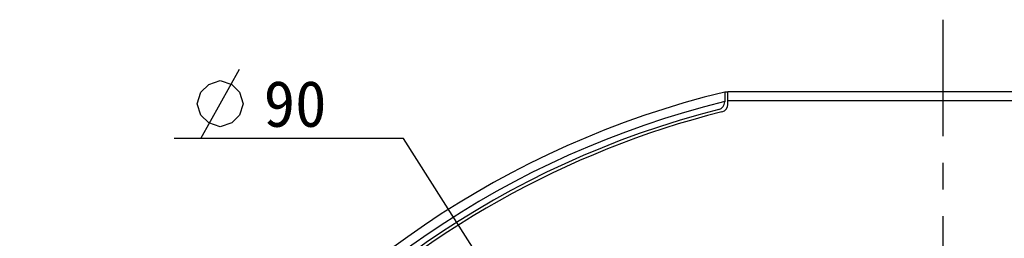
# Model space of a CAD drawing. Header units: millimetres. Extents: x 70 to 246, y 22 to 273.
# Tile 2 of 7: x 73 to 137, y 190 to 204. Entities that reach past the tile are written whole.
import ezdxf
from ezdxf.enums import TextEntityAlignment as Align

# ---------------------------------------------------------------- set-up
doc = ezdxf.new("R2010")
doc.units = ezdxf.units.MM
doc.header["$LTSCALE"] = 23.1
doc.linetypes.add('CENTER', pattern=[0.6, 0.375, -0.075, 0.075, -0.075])
doc.layers.get('0').update_dxf_attribs({"linetype": 'CONTINUOUS'})
for name, color, linetype in [('00_COMPONENTS', 7, 'CONTINUOUS'), ('03_ALL_AXES', 7, 'CONTINUOUS'), ('51__DRAFT_DIMS', 7, 'CONTINUOUS')]:
    doc.layers.add(name, color=color, linetype=linetype)
doc.styles.get("Standard").update_dxf_attribs({"font": 'simfang.ttf'})
doc.dimstyles.new('DIMSTYLE_4', dxfattribs={"dimtxt": 3, "dimasz": 3, "dimexe": 2.5, "dimexo": 0.5, "dimtad": 1, "dimdsep": 46, "dimtxsty": 'STANDARD', "dimblk": '_FILLED', "dimblk1": '_FILLED', "dimblk2": '_FILLED', "dimcen": 0.09, "dimclrt": 3, "dimazin": 2, "dimtp": 0.3, "dimtm": 0.3, "dimtfac": 1, "dimtofl": 0, "dimtmove": 0, "dimatfit": 1, "dimldrblk": '_FILLED', "dimfxl": 1, "dimtolj": 1, "dimarcsym": 0})

# ---------------------------------------------------------------- blocks, each defined once
blk = doc.blocks.new('_FILLED')
at = {"color": 0, "linetype": 'ByBlock'}
blk.add_solid([(0, 0), (-1, 0.167), (-1, -0.167)], dxfattribs=at)
blk = doc.blocks.new('*D6')
at = {"layer": '51__DRAFT_DIMS', "color": 4}
for p, q in [((94.321, 196.024), (82.915, 196.024)), ((97.821, 196.024), (94.321, 196.024)), ((108.785, 178.737), (97.821, 196.024))]:
    blk.add_line(p, q, dxfattribs=at)
at = {"layer": '51__DRAFT_DIMS', "color": 4, "xscale": 3, "yscale": 3, "zscale": 3, "rotation": 302.3844579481}
blk.add_blockref('_FILLED', (108.785, 178.737), dxfattribs=at)
at = {"layer": '51__DRAFT_DIMS', "color": 3}
blk.add_text('90', height=3, dxfattribs=at).set_placement((92.821, 196.774), align=Align.RIGHT)

msp = doc.modelspace()

# ---------------------------------------------------------------- linework, layer by layer
at = {"layer": '00_COMPONENTS', "color": 7}
for p, q in [((118.6889, 199.0308), (118.6889, 198.413)), ((118.8889, 199.0308), (118.6889, 199.0308)), ((118.8889, 198.2352), (118.8889, 199.0791)), ((118.8889, 199.0791), (146.8889, 199.0791)), ((118.6889, 198.4125), (118.6889, 198.3908)), ((118.8889, 198.4791), (146.8889, 198.4791))]:
    msp.add_line(p, q, dxfattribs=at)
for centre, radius, start, end in [((132.8891, 140.7375), 60.0003, 103.690617, 265.219732), ((132.8891, 140.7375), 59.4, 103.831764, 265.171155), ((118.1889, 198.3908), 0.5, 284.303537, 360), ((132.8889, 140.7353), 59, 104.303537, 265.138595), ((132.8889, 140.7353), 58.8, 104.153433, 134.628467), ((118.3889, 198.2352), 0.5, 284.153433, 360)]:
    msp.add_arc(centre, radius, start, end, dxfattribs=at)
at = {"layer": '03_ALL_AXES', "color": 1, "linetype": 'CENTER'}
msp.add_line((132.8889, 140.7353), (132.8889, 203.7353), dxfattribs=at)
at = {"layer": '51__DRAFT_DIMS', "color": 3}
msp.add_line((84.6652, 196.0235), (87.1652, 200.5235), dxfattribs=at)
msp.add_lwpolyline([(84.4152, 198.2735), (84.6652, 199.0235), (85.1652, 199.5235), (85.9152, 199.7735), (86.6652, 199.5235), (87.1652, 199.0235), (87.4152, 198.2735), (87.1652, 197.5235), (86.6652, 197.0235), (85.9152, 196.7735), (85.1652, 197.0235), (84.6652, 197.5235), (84.4152, 198.2735)], dxfattribs=at)

# ---------------------------------------------------------------- dimensions: what is measured, and where the dimension line sits
at = {"layer": '51__DRAFT_DIMS', "color": 4}
dim = msp.add_diameter_dim_2p(p1=(108.7854, 178.7367), p2=(156.9892, 102.7341), text='%%c<>', dimstyle='DIMSTYLE_4', override={"dimtih": 1, "dimtoh": 1, "dimpost": '<>'}, dxfattribs=at)
dim.commit()
dim.dimension.update_dxf_attribs({"geometry": '*D6', "text_midpoint": (90.6183, 198.2735), "dimtype": 163})

doc.saveas('drawing.dxf')
